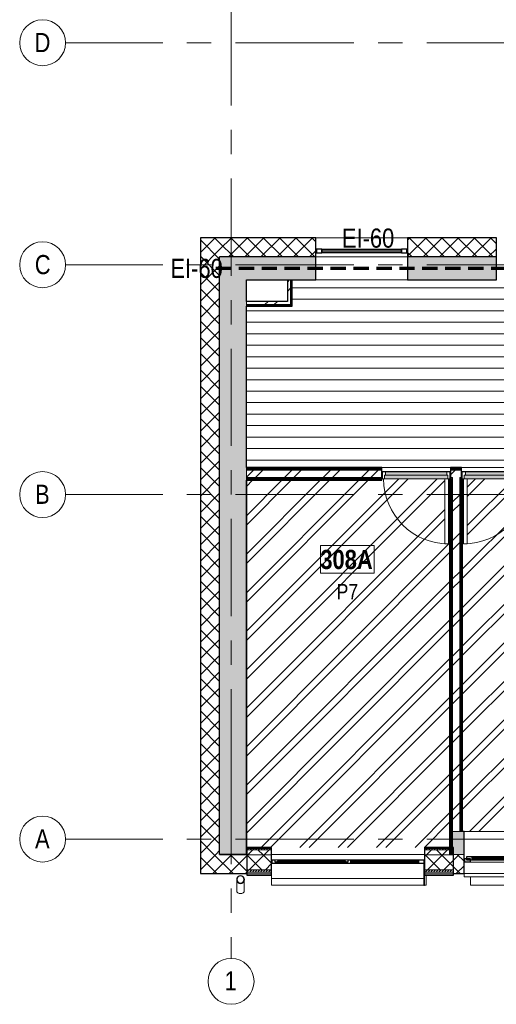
# Model space of a CAD drawing. Header units: millimetres. Extents: x -2764 to 55441, y -2158 to 22251.
# Tile 1 of 70: x -2764 to 3468, y -2158 to 10702. Entities that reach past the tile are written whole.
import ezdxf

# ---------------------------------------------------------------- set-up
doc = ezdxf.new("R2010")
doc.units = ezdxf.units.MM
doc.linetypes.add('EST_Dash_2_1_', pattern=[300, 200, -100])
doc.linetypes.add('Grid Line 1_2_', pattern=[2222.5, 1270, -317.5, 317.5, -317.5])
for name, color, linetype, lineweight, true_color in [('Color Fill-2', 9, 'Continuous', 9, 0x808080), ('Color Fill-3', 7, 'Continuous', 9, 0xc0c040), ('Cut Pattern-2', 7, 'Continuous', 9, 0x787878), ('Cut Pattern-4', 9, 'Continuous', 9, 0x808080), ('Doors-1', 7, 'Continuous', 9, 0x7da2b7), ('Room Tags-1', 7, 'Continuous', 9, 0x800000), ('SMA_Tuletõkkesektsioon', 1, 'EST_Dash_2_1_', 70, 0xff0000), ('Text Notes-1', 1, 'Continuous', 9, 0xff0000)]:
    doc.layers.add(name, color=color, linetype=linetype, lineweight=lineweight, true_color=true_color)
for name, color, linetype, lineweight in [('Common Edges', 7, 'Continuous', 9), ('Cut Pattern-3', 7, 'Continuous', 9), ('Doors', 7, 'Continuous', 9), ('Doors-2', 7, 'Continuous', 18), ('Floors', 7, 'Continuous', 9), ('Generic Models', 7, 'Continuous', 9), ('Generic Models-1', 7, 'Continuous', 25), ('Grids', 7, 'Continuous', 9), ('Grids-1', 7, 'Grid Line 1_2_', 9), ('Plan Swing', 7, 'Continuous', 9), ('Room Tags', 7, 'Continuous', 9), ('Walls', 7, 'Continuous', 9), ('Walls-1', 7, 'Continuous', 25), ('Windows', 7, 'Continuous', 9), ('Windows-1', 7, 'Continuous', 25)]:
    doc.layers.add(name, color=color, linetype=linetype, lineweight=lineweight)
doc.styles.add('Swis721 Cn BT', font='swissc.ttf', dxfattribs={"height": 250})
doc.styles.add('Swis721 Cn BT_1', font='swissc.ttf', dxfattribs={"height": 200})
doc.styles.add('Swis721 Cn BT_B', font='swisscb.ttf', dxfattribs={"height": 250})
doc.styles.add('Swis721 Cn BT_I', font='swissci.ttf', dxfattribs={"height": 250})
pattern_1 = [(45, (0, 0), (-106.066, 106.066), []), (135, (0, 0), (-106.066, -106.066), [])]
pattern_2 = [(45, (0, 0), (0, 35.35534), [25, -25])]
pattern_3 = [(45, (0, 0), (-251.447, 251.447), []), (45, (0, 381), (-251.447, 251.447), [])]

# ---------------------------------------------------------------- blocks, each defined once
blk = doc.blocks.new('sma_W3 - -A-01 2700x1500mm-1795256-3 Korruse põrandate  plaan')
at = {"layer": 'Windows'}
for p, q in [((-1350, 24.5), (-1340, 24.5)), ((-1270, 24.5), (-35, 24.5)), ((-70, 99.5), (-1245, 99.5)), ((-1245, 49.5), (-70, 49.5)), ((35, 24.5), (1270, 24.5)), ((1235, 99.5), (70, 99.5)), ((70, 49.5), (1235, 49.5)), ((1340, 24.5), (1350, 24.5)), ((-1350, -165.2), (-1350, -125.5)), ((1350, -125.5), (1350, -165.2)), ((1350, -165.2), (-1350, -165.2))]:
    blk.add_line(p, q, dxfattribs=at)
at = {"layer": 'Windows-1'}
for p, q in [((-1340, 24.5), (-1340, 74.5)), ((-1340, 74.5), (-1270, 74.5)), ((-1270, 24.5), (-1340, 24.5)), ((-1315, 49.5), (-1315, 99.5)), ((-1315, 99.5), (-1245, 99.5)), ((-1245, 49.5), (-1315, 49.5)), ((-1270, 74.5), (-1270, 24.5)), ((-1245, 99.5), (-1245, 49.5)), ((-1245, 64.5), (-1245, 84.5)), ((-1245, 84.5), (-70, 84.5)), ((-70, 64.5), (-1245, 64.5)), ((-70, 49.5), (-70, 99.5)), ((-70, 99.5), (0, 99.5)), ((-70, 84.5), (-70, 64.5)), ((0, 49.5), (-70, 49.5)), ((-35, 24.5), (-35, 74.5)), ((-35, 74.5), (0, 74.5)), ((35, 24.5), (-35, 24.5)), ((0, 99.5), (0, 49.5)), ((0, 49.5), (0, 99.5)), ((0, 99.5), (70, 99.5)), ((0, 74.5), (0, 49.5)), ((70, 49.5), (0, 49.5)), ((0, 49.5), (35, 49.5)), ((35, 49.5), (35, 24.5)), ((70, 99.5), (70, 49.5)), ((70, 64.5), (70, 84.5)), ((70, 84.5), (1235, 84.5)), ((1235, 64.5), (70, 64.5)), ((1235, 49.5), (1235, 99.5)), ((1235, 99.5), (1305, 99.5)), ((1235, 84.5), (1235, 64.5)), ((1305, 49.5), (1235, 49.5)), ((1270, 49.5), (1285, 49.5)), ((1270, 24.5), (1270, 49.5)), ((1340, 24.5), (1270, 24.5)), ((1285, 49.5), (1285, 74.5)), ((1285, 74.5), (1340, 74.5)), ((1305, 99.5), (1305, 49.5)), ((1340, 74.5), (1340, 24.5))]:
    blk.add_line(p, q, dxfattribs=at)
blk = doc.blocks.new('1_0 W - 2x2 - -A-03-1092426-3 Korruse põrandate  plaan')
at = {"layer": 'Windows'}
for p, q in [((0, 19), (-955, 19)), ((920, 19), (35, 19)), ((-1000, -31), (-990, -31)), ((-920, -31), (-35, -31)), ((35, -31), (920, -31)), ((990, -31), (1000, -31)), ((-1000, -223), (-1000, -181)), ((-1000, -223), (990, -223))]:
    blk.add_line(p, q, dxfattribs=at)
at = {"layer": 'Windows-1'}
for p, q in [((-990, -31), (-990, 19)), ((-990, 19), (-955, 19)), ((-955, 19), (-955, -6)), ((-920, -16), (-920, 4)), ((-920, 4), (-35, 4)), ((-35, 4), (-35, -16)), ((0, -6), (0, 19)), ((0, 19), (35, 19)), ((35, 19), (35, -31)), ((35, -16), (35, 4)), ((35, 4), (920, 4)), ((920, -31), (920, 19)), ((920, 19), (990, 19)), ((920, 4), (920, -16)), ((990, 19), (990, -31)), ((-920, -31), (-990, -31)), ((-955, -6), (-920, -6)), ((-920, -6), (-920, -31)), ((-35, -16), (-920, -16)), ((-35, -6), (0, -6)), ((-35, -31), (-35, -6)), ((35, -31), (-35, -31)), ((920, -16), (35, -16)), ((990, -31), (920, -31))]:
    blk.add_line(p, q, dxfattribs=at)
blk = doc.blocks.new('SMA_W1_ 1-jaotus - -A-05_1200x1500mm-1804721-3 Korruse põrandate  plaan')
at = {"layer": 'Windows'}
for p, q in [((-520, -24), (520, -24)), ((520, -74), (-520, -74))]:
    blk.add_line(p, q, dxfattribs=at)
at = {"layer": 'Windows-1'}
for p, q in [((-520, -24), (-590, -24)), ((-590, -24), (-590, -74)), ((-590, -74), (-520, -74)), ((-520, -74), (-520, -24)), ((520, -39), (-520, -39)), ((-520, -39), (-520, -59)), ((-520, -59), (520, -59)), ((590, -24), (520, -24)), ((520, -24), (520, -74)), ((520, -59), (520, -39)), ((520, -74), (590, -74)), ((590, -74), (590, -24))]:
    blk.add_line(p, q, dxfattribs=at)
blk = doc.blocks.new('SMA_D01_ 1-poolne - SU-P-10- 900x2100 3 korrus-2368592-3 Korruse põrandate  plaan')
at = {"layer": 'Doors-1'}
for points in [[(278, 65), (-415, 65), (-415, 15), (415, 15), (415, 65), (375, 65)], [(400, 15), (-400, 15), (-400, -25), (400, -25), (400, -1)]]:
    blk.add_hatch(color=256, dxfattribs=at).paths.add_polyline_path(points, flags=0)
at = {"layer": 'Doors'}
for p, q in [((375, 65), (-415, 65)), ((-400, 15), (400, 15)), ((400, -25), (-400, -25))]:
    blk.add_line(p, q, dxfattribs=at)
at = {"layer": 'Doors-2'}
for p, q in [((425, 915), (375, 915)), ((375, 915), (375, 65)), ((425, 65), (425, 915)), ((-415, 65), (-440, 65)), ((-440, 65), (-440, -25)), ((-415, 15), (-415, 65)), ((-400, 15), (-415, 15)), ((-400, -25), (-400, 15)), ((375, 65), (425, 65)), ((415, 15), (400, 15)), ((400, 15), (400, -25)), ((415, 65), (415, 15)), ((440, 65), (425, 65)), ((440, -25), (440, 65)), ((-440, -25), (-400, -25)), ((400, -25), (440, -25))]:
    blk.add_line(p, q, dxfattribs=at)
at = {"layer": 'Plan Swing'}
blk.add_arc((425, 65), 850, 90, 180, dxfattribs=at)
blk = doc.blocks.new('SMA_D01_ 1-poolne - SU-P-10- 900x2100 3 korrus-2368591-3 Korruse põrandate  plaan')
at = {"layer": 'Doors-1'}
for points in [[(400, -15), (400, 25), (-400, 25), (-400, -15), (60, -15)], [(-212, -65), (415, -65), (415, -15), (-415, -15), (-415, -65)]]:
    blk.add_hatch(color=256, dxfattribs=at).paths.add_polyline_path(points, flags=0)
at = {"layer": 'Doors'}
for p, q in [((-400, 25), (400, 25)), ((-415, -65), (375, -65)), ((400, -15), (-400, -15))]:
    blk.add_line(p, q, dxfattribs=at)
at = {"layer": 'Doors-2'}
for p, q in [((-440, -65), (-440, 25)), ((-440, 25), (-400, 25)), ((-400, 25), (-400, -15)), ((400, -15), (400, 25)), ((400, 25), (440, 25)), ((440, 25), (440, -65)), ((-415, -65), (-440, -65)), ((-415, -15), (-415, -65)), ((-400, -15), (-415, -15)), ((375, -65), (425, -65)), ((375, -915), (375, -65)), ((415, -15), (400, -15)), ((415, -65), (415, -15)), ((425, -65), (425, -915)), ((440, -65), (425, -65)), ((425, -915), (375, -915))]:
    blk.add_line(p, q, dxfattribs=at)
at = {"layer": 'Plan Swing'}
blk.add_arc((425, -65), 850, 180, 270, dxfattribs=at)
blk = doc.blocks.new('Generic Models 1 - Generic Models 49-1027792-3 Korruse põrandate  plaan')
at = {"layer": 'Generic Models'}
for p, q in [((73, -529), (73, -676)), ((173, -676), (173, -529)), ((11947, -529), (11947, -676)), ((12047, -676), (12047, -529))]:
    blk.add_line(p, q, dxfattribs=at)
for centre, major_axis, start_param, end_param in [((123, -676), (50, 0), 3.141593, 4.712389), ((123, -676), (-50, 0), 1.570796, 3.141593), ((11997, -676), (50, 0), 3.141593, 4.712389), ((11997, -676), (50, 0), 4.712389, 6.283185)]:
    blk.add_ellipse(centre, major_axis=major_axis, ratio=0.707107, start_param=start_param, end_param=end_param, dxfattribs=at)
for points, knots in [([(83, -500), (82, -501), (80, -505), (77, -510), (75, -515), (75, -517), (75, -518)], [0.2985189, 0.2985189, 0.2985189, 0.2985189, 0.3333333, 0.375, 0.4166667, 0.4244677, 0.4244677, 0.4244677, 0.4244677]), ([(101, -485), (100, -485), (95, -488), (90, -492), (86, -496), (85, -497)], [0.1506351, 0.1506351, 0.1506351, 0.1506351, 0.1666667, 0.25, 0.2749108, 0.2749108, 0.2749108, 0.2749108]), ([(123, -479), (119, -479), (112, -480), (106, -483), (104, -484)], [0, 0, 0, 0, 0.0833333, 0.1297812, 0.1297812, 0.1297812, 0.1297812]), ([(143, -484), (141, -483), (135, -480), (128, -479), (123, -479)], [0.8702188, 0.8702188, 0.8702188, 0.8702188, 0.9166667, 1, 1, 1, 1]), ([(161, -497), (161, -496), (157, -492), (151, -488), (147, -485), (146, -485)], [0.7250892, 0.7250892, 0.7250892, 0.7250892, 0.75, 0.8333333, 0.8493649, 0.8493649, 0.8493649, 0.8493649]), ([(172, -518), (172, -517), (171, -515), (170, -510), (167, -505), (165, -501), (164, -500)], [0.5755323, 0.5755323, 0.5755323, 0.5755323, 0.5833333, 0.625, 0.6666667, 0.7014811, 0.7014811, 0.7014811, 0.7014811]), ([(11956, -500), (11955, -501), (11953, -505), (11950, -510), (11949, -515), (11948, -517), (11948, -518)], [0.2985189, 0.2985189, 0.2985189, 0.2985189, 0.3333333, 0.375, 0.4166667, 0.4244677, 0.4244677, 0.4244677, 0.4244677]), ([(11974, -485), (11973, -485), (11969, -488), (11963, -492), (11959, -496), (11959, -497)], [0.1506351, 0.1506351, 0.1506351, 0.1506351, 0.1666667, 0.25, 0.2749108, 0.2749108, 0.2749108, 0.2749108]), ([(11997, -479), (11992, -479), (11985, -480), (11979, -483), (11977, -484)], [0, 0, 0, 0, 0.0833333, 0.1297812, 0.1297812, 0.1297812, 0.1297812]), ([(12016, -484), (12014, -483), (12008, -480), (12001, -479), (11997, -479)], [0.8702188, 0.8702188, 0.8702188, 0.8702188, 0.9166667, 1, 1, 1, 1]), ([(12035, -497), (12034, -496), (12030, -492), (12025, -488), (12020, -485), (12019, -485)], [0.7250892, 0.7250892, 0.7250892, 0.7250892, 0.75, 0.8333333, 0.8493649, 0.8493649, 0.8493649, 0.8493649]), ([(12045, -518), (12045, -517), (12045, -515), (12043, -510), (12040, -505), (12038, -501), (12037, -500)], [0.5755323, 0.5755323, 0.5755323, 0.5755323, 0.5833333, 0.625, 0.6666667, 0.7014811, 0.7014811, 0.7014811, 0.7014811]), ([(74, -520), (74, -521), (74, -524), (73, -529), (74, -535), (74, -538), (74, -539)], [0.4386826, 0.4386826, 0.4386826, 0.4386826, 0.4583333, 0.5, 0.5416667, 0.5613174, 0.5613174, 0.5613174, 0.5613174]), ([(75, -541), (75, -541), (75, -544), (77, -549), (80, -554), (82, -558), (83, -559)], [0.5745704, 0.5745704, 0.5745704, 0.5745704, 0.5833333, 0.625, 0.6666667, 0.7014811, 0.7014811, 0.7014811, 0.7014811]), ([(85, -562), (86, -563), (90, -567), (95, -571), (100, -574), (101, -574)], [0.7250892, 0.7250892, 0.7250892, 0.7250892, 0.75, 0.8333333, 0.8493649, 0.8493649, 0.8493649, 0.8493649]), ([(104, -575), (106, -576), (112, -579), (119, -579), (123, -579)], [0.8702188, 0.8702188, 0.8702188, 0.8702188, 0.9166667, 1, 1, 1, 1]), ([(123, -579), (128, -579), (135, -579), (141, -576), (143, -575)], [0, 0, 0, 0, 0.0833333, 0.1297812, 0.1297812, 0.1297812, 0.1297812]), ([(146, -574), (147, -574), (151, -571), (157, -567), (161, -563), (161, -562)], [0.1506351, 0.1506351, 0.1506351, 0.1506351, 0.1666667, 0.25, 0.2749108, 0.2749108, 0.2749108, 0.2749108]), ([(164, -559), (165, -558), (167, -554), (170, -549), (171, -544), (172, -541), (172, -541)], [0.2985189, 0.2985189, 0.2985189, 0.2985189, 0.3333333, 0.375, 0.4166667, 0.4254296, 0.4254296, 0.4254296, 0.4254296]), ([(172, -539), (173, -538), (173, -535), (174, -529), (173, -524), (173, -521), (172, -520)], [0.4386826, 0.4386826, 0.4386826, 0.4386826, 0.4583333, 0.5, 0.5416667, 0.5613174, 0.5613174, 0.5613174, 0.5613174]), ([(11948, -520), (11947, -521), (11947, -524), (11946, -529), (11947, -535), (11947, -538), (11948, -539)], [0.4386826, 0.4386826, 0.4386826, 0.4386826, 0.4583333, 0.5, 0.5416667, 0.5613174, 0.5613174, 0.5613174, 0.5613174]), ([(11948, -541), (11948, -541), (11949, -544), (11950, -549), (11953, -554), (11955, -558), (11956, -559)], [0.5745704, 0.5745704, 0.5745704, 0.5745704, 0.5833333, 0.625, 0.6666667, 0.7014811, 0.7014811, 0.7014811, 0.7014811]), ([(11959, -562), (11959, -563), (11963, -567), (11969, -571), (11973, -574), (11974, -574)], [0.7250892, 0.7250892, 0.7250892, 0.7250892, 0.75, 0.8333333, 0.8493649, 0.8493649, 0.8493649, 0.8493649]), ([(11977, -575), (11979, -576), (11985, -579), (11992, -579), (11997, -579)], [0.8702188, 0.8702188, 0.8702188, 0.8702188, 0.9166667, 1, 1, 1, 1]), ([(11997, -579), (12001, -579), (12008, -579), (12014, -576), (12016, -575)], [0, 0, 0, 0, 0.0833333, 0.1297812, 0.1297812, 0.1297812, 0.1297812]), ([(12019, -574), (12020, -574), (12025, -571), (12030, -567), (12034, -563), (12035, -562)], [0.1506351, 0.1506351, 0.1506351, 0.1506351, 0.1666667, 0.25, 0.2749108, 0.2749108, 0.2749108, 0.2749108]), ([(12037, -559), (12038, -558), (12040, -554), (12043, -549), (12045, -544), (12045, -541), (12045, -541)], [0.2985189, 0.2985189, 0.2985189, 0.2985189, 0.3333333, 0.375, 0.4166667, 0.4254296, 0.4254296, 0.4254296, 0.4254296]), ([(12046, -539), (12046, -538), (12046, -535), (12047, -529), (12046, -524), (12046, -521), (12046, -520)], [0.4386826, 0.4386826, 0.4386826, 0.4386826, 0.4583333, 0.5, 0.5416667, 0.5613174, 0.5613174, 0.5613174, 0.5613174])]:
    blk.add_open_spline(points, degree=3, knots=knots, dxfattribs=at)
for points in [[(85, -501), (85, -500), (86, -499), (87, -498)], [(101, -487), (102, -486), (103, -486), (104, -485)], [(142, -485), (143, -486), (144, -486), (145, -487)], [(160, -498), (161, -499), (161, -500), (162, -501)], [(11958, -501), (11959, -500), (11959, -499), (11960, -498)], [(11975, -487), (11976, -486), (11977, -486), (11978, -485)], [(12016, -485), (12017, -486), (12018, -486), (12019, -487)], [(12033, -498), (12034, -499), (12035, -500), (12035, -501)], [(76, -520), (76, -520), (77, -519), (77, -518)], [(77, -541), (77, -540), (76, -539), (76, -539)], [(87, -561), (86, -560), (85, -559), (85, -558)], [(104, -573), (103, -573), (102, -573), (101, -572)], [(145, -572), (144, -573), (143, -573), (142, -574)], [(162, -558), (161, -559), (161, -560), (160, -561)], [(170, -518), (170, -519), (170, -520), (170, -520)], [(170, -539), (170, -539), (170, -540), (170, -541)], [(11950, -520), (11950, -520), (11950, -519), (11950, -518)], [(11950, -541), (11950, -540), (11950, -539), (11950, -539)], [(11960, -561), (11959, -560), (11959, -559), (11958, -558)], [(11978, -573), (11977, -573), (11976, -573), (11975, -572)], [(12019, -572), (12018, -573), (12017, -573), (12016, -574)], [(12035, -558), (12035, -559), (12034, -560), (12033, -561)], [(12043, -518), (12043, -519), (12044, -520), (12044, -520)], [(12044, -539), (12044, -539), (12043, -540), (12043, -541)]]:
    blk.add_open_spline(points, degree=3, dxfattribs=at)
at = {"layer": 'Generic Models-1'}
for centre, radius, start, end in [((123, -529), 50, 90, 270), ((123, -529), 48, 90, 270), ((123, -529), 50, 270, 90), ((123, -529), 48, 270, 90), ((11997, -529), 50, 90, 270), ((11997, -529), 48, 90, 270), ((11997, -529), 50, 270, 90), ((11997, -529), 48, 270, 90)]:
    blk.add_arc(centre, radius, start, end, dxfattribs=at)
blk = doc.blocks.new('Generic Models 19 - Generic Models 17-1544018-3 Korruse põrandate  plaan')
at = {"layer": 'Generic Models'}
for p, q in [((529, -513), (529, -601)), ((2549, -601), (2549, -471)), ((3128, -601), (3128, -491)), ((2519, -601), (529, -601)), ((2549, -601), (2529, -601)), ((5816, -601), (3128, -601))]:
    blk.add_line(p, q, dxfattribs=at)
at = {"layer": 'Generic Models-1'}
for p, q in [((2529, -326), (2519, -326)), ((2519, -326), (2519, -601)), ((2529, -601), (2529, -326)), ((2519, -601), (2529, -601))]:
    blk.add_line(p, q, dxfattribs=at)
blk = doc.blocks.new('Grid - M_Grid Head - Circle väike-415116-3 Korruse põrandate  plaan')
at = {"layer": 'Grids'}
blk.add_circle((0, 0), 3, dxfattribs=at)
blk = doc.blocks.new('1_0 Room Tag - 2_5mm Nr-411650-3 Korruse põrandate  plaan')
at = {"layer": 'Room Tags'}
for p, q in [((3.5, 1.8), (-3.5, 1.8)), ((-3.5, 1.8), (-3.5, -1.8)), ((3.5, 1.8), (3.5, -1.8)), ((3.5, -1.8), (-3.5, -1.8))]:
    blk.add_line(p, q, dxfattribs=at)

msp = doc.modelspace()

# ---------------------------------------------------------------- hatches: boundary and pattern name
at = {"layer": 'Color Fill-2'}
h = msp.add_hatch(dxfattribs=at)
h.set_pattern_fill('FP_38', color=256, style=0, pattern_type=2)
h.set_pattern_definition([(0, (0, 0), (0, 150), [])])
h.paths.add_polyline_path([(9112, 4770), (9112, 4796), (9992, 4796), (9992, 4770), (10002, 4770), (10002, 4842), (10056, 4842), (10056, 4852), (10004, 4852), (10004, 5582), (10056, 5582), (10056, 5592), (9998, 5592), (9998, 6503), (10056, 6503), (10056, 6513), (10018, 6513), (10018, 7178), (9318, 7178), (9318, 7228), (10018, 7228), (10018, 7243), (10056, 7243), (10056, 7253), (8827, 7253), (8827, 5855), (8551, 5855), (8551, 7253), (7724, 7253), (7724, 7428), (7714, 7428), (7714, 7363), (6534, 7363), (6534, 7428), (6524, 7428), (6524, 7253), (6104, 7253), (6104, 5855), (5988, 5855), (5988, 7253), (5525, 7253), (5525, 7303), (800, 7303), (799, 6958), (200, 6958), (200, 4855), (1969, 4855), (1969, 4770), (1979, 4770), (1979, 4796), (2859, 4796), (2859, 4770), (2869, 4770), (2869, 4855), (3013, 4855), (3013, 4770), (3023, 4771), (3023, 4796), (3903, 4796), (3903, 4770), (3913, 4770), (3913, 4855), (8058, 4855), (8058, 4770), (8068, 4770), (8068, 4796), (8948, 4796), (8948, 4770), (8958, 4771), (8958, 4855), (9102, 4855), (9102, 4770)], flags=0)
at = {"layer": 'Color Fill-3'}
h = msp.add_hatch(dxfattribs=at)
h.set_pattern_fill('FP_3', color=256, style=0, pattern_type=2)
h.set_pattern_definition(pattern_3)
h.paths.add_polyline_path([(200, -109), (2857, -109), (2857, 4686), (2869, 4686), (2869, 4770), (2859, 4770), (2859, 4706), (2844, 4706), (2844, 3856), (2794, 3856), (2794, 4706), (1979, 4706), (1979, 4770), (1969, 4770), (1969, 4686), (200, 4686), (200, 937)], flags=0)
h = msp.add_hatch(dxfattribs=at)
h.set_pattern_fill('FP_3', color=256, style=0, pattern_type=2)
h.set_pattern_definition(pattern_3)
h.paths.add_polyline_path([(5846, 100), (5846, 3600), (5786, 3600), (5786, 4155), (4837, 4155), (4837, 4686), (3913, 4686), (3913, 4770), (3903, 4770), (3903, 4706), (3088, 4706), (3088, 3856), (3038, 3856), (3038, 4706), (3023, 4706), (3023, 4770), (3013, 4770), (3013, 4686), (3026, 4686), (3026, 100), (5826, 100)], flags=0)
at = {"layer": 'Cut Pattern-2'}
h = msp.add_hatch(color=256, dxfattribs=at)
h.paths.add_polyline_path([(1108, 7303), (1108, 7603), (-150, 7603), (-150, 7303), (800, 7303)], flags=0)
h.paths.add_polyline_path([(3185, 7303), (3468, 7303), (3468, 7603), (2308, 7603), (2308, 7303)], flags=0)
h.paths.add_polyline_path([(5102, 7303), (5525, 7303), (5524, 7603), (4668, 7603), (4668, 7303)], flags=0)
msp.add_hatch(color=256, dxfattribs=at).paths.add_polyline_path([(-150, -202), (200, -202), (200, 7303), (-150, 7303), (-150, -109)], flags=0)
h = msp.add_hatch(dxfattribs=at)
h.set_pattern_fill('FP_3', color=256, style=0, pattern_type=2)
h.set_pattern_definition(pattern_3)
h.paths.add_polyline_path([(778, 7023), (778, 7303), (736, 7303), (736, 7023)], flags=0)
h = msp.add_hatch(dxfattribs=at)
h.set_pattern_fill('FP_3', color=256, style=0, pattern_type=2)
h.set_pattern_definition(pattern_3)
h.paths.add_polyline_path([(200, 6981), (778, 6981), (778, 7023), (200, 7023)], flags=0)
h = msp.add_hatch(dxfattribs=at)
h.set_pattern_fill('FP_3', color=256, style=0, pattern_type=2)
h.set_pattern_definition(pattern_3)
h.paths.add_polyline_path([(3013, 4723), (3013, 4818), (2869, 4818), (2869, 4723), (3001, 4723)], flags=0)
h.paths.add_polyline_path([(205, 4723), (1969, 4723), (1969, 4818), (200, 4818), (200, 4723), (203, 4723)], flags=0)
h.paths.add_polyline_path([(4837, 4723), (4837, 4818), (3913, 4818), (3913, 4723), (4539, 4723)], flags=0)
h = msp.add_hatch(dxfattribs=at)
h.set_pattern_fill('FP_3', color=256, style=0, pattern_type=2)
h.set_pattern_definition(pattern_3)
h.paths.add_polyline_path([(2989, 100), (2989, 4723), (2894, 4723), (2894, 100)], flags=0)
h = msp.add_hatch(color=256, dxfattribs=at)
h.paths.add_polyline_path([(9078, -200), (9078, 100), (8846, 100), (8846, -200), (8946, -200)], flags=0)
h.paths.add_polyline_path([(2908, -200), (3046, -200), (3046, 100), (2894, 100), (2894, -109), (2903, -109)], flags=0)
h.paths.add_polyline_path([(5746, -200), (6146, -200), (6146, 100), (5746, 100), (5746, -109)], flags=0)
at = {"layer": 'Cut Pattern-3'}
h = msp.add_hatch(dxfattribs=at)
h.set_pattern_fill('FP_1', color=256, style=0, pattern_type=2)
h.set_pattern_definition(pattern_2)
h.paths.add_polyline_path([(790, 6981), (790, 7303), (778, 7303), (778, 6981), (789, 6981)], flags=0)
h = msp.add_hatch(dxfattribs=at)
h.set_pattern_fill('FP_1', color=256, style=0, pattern_type=2)
h.set_pattern_definition(pattern_2)
h.paths.add_polyline_path([(200, 6968), (790, 6968), (790, 6981), (200, 6981)], flags=0)
h = msp.add_hatch(dxfattribs=at)
h.set_pattern_fill('FP_1', color=256, style=0, pattern_type=2)
h.set_pattern_definition(pattern_2)
h.paths.add_polyline_path([(200, 4842), (1969, 4842), (1969, 4855), (200, 4855)], flags=0)
h.paths.add_polyline_path([(4837, 4842), (4837, 4855), (3913, 4855), (3913, 4842), (4805, 4842)], flags=0)
h.paths.add_polyline_path([(2989, 4842), (3013, 4842), (3013, 4855), (2869, 4855), (2869, 4842), (2894, 4842)], flags=0)
h = msp.add_hatch(dxfattribs=at)
h.set_pattern_fill('FP_1', color=256, style=0, pattern_type=2)
h.set_pattern_definition(pattern_2)
h.paths.add_polyline_path([(2869, 4698), (2882, 4698), (2882, 4711), (2869, 4711)], flags=0)
h.paths.add_polyline_path([(4837, 4698), (4837, 4711), (3913, 4711), (3913, 4698), (4517, 4698)], flags=0)
h.paths.add_polyline_path([(201, 4698), (1969, 4698), (1969, 4711), (200, 4711), (200, 4698)], flags=0)
h.paths.add_polyline_path([(3013, 4698), (3013, 4711), (3001, 4711), (3001, 4698)], flags=0)
h = msp.add_hatch(dxfattribs=at)
h.set_pattern_fill('FP_1', color=256, style=0, pattern_type=2)
h.set_pattern_definition(pattern_2)
h.paths.add_polyline_path([(2865, -109), (2869, -109), (2869, 4686), (2857, 4686), (2857, -109)], flags=0)
h = msp.add_hatch(dxfattribs=at)
h.set_pattern_fill('FP_1', color=256, style=0, pattern_type=2)
h.set_pattern_definition(pattern_2)
h.paths.add_polyline_path([(2878, -109), (2882, -109), (2882, 4698), (2869, 4698), (2869, -109)], flags=0)
h = msp.add_hatch(dxfattribs=at)
h.set_pattern_fill('FP_1', color=256, style=0, pattern_type=2)
h.set_pattern_definition(pattern_2)
h.paths.add_polyline_path([(3013, 100), (3013, 4698), (3001, 4698), (3001, 100)], flags=0)
h = msp.add_hatch(dxfattribs=at)
h.set_pattern_fill('FP_1', color=256, style=0, pattern_type=2)
h.set_pattern_definition(pattern_2)
h.paths.add_polyline_path([(3026, 100), (3025, 4686), (3013, 4686), (3013, 100)], flags=0)
h = msp.add_hatch(dxfattribs=at)
h.set_pattern_fill('FP_1', color=256, style=0, pattern_type=2)
h.set_pattern_definition(pattern_2)
h.paths.add_polyline_path([(2816, -124), (2904, -124), (2903, -109), (2529, -109), (2529, -124), (2546, -124)], flags=0)
h.paths.add_polyline_path([(205, -124), (529, -124), (529, -109), (205, -109)], flags=0)
h = msp.add_hatch(dxfattribs=at)
h.set_pattern_fill('FP_1', color=256, style=0, pattern_type=2)
h.set_pattern_definition(pattern_2)
h.paths.add_polyline_path([(529, -139), (529, -124), (205, -124), (205, -139)], flags=0)
h.paths.add_polyline_path([(2905, -139), (2904, -124), (2529, -124), (2529, -139), (2894, -139)], flags=0)
at = {"layer": 'Cut Pattern-4'}
h = msp.add_hatch(dxfattribs=at)
h.set_pattern_fill('FP_2', color=256, style=0, pattern_type=2)
h.set_pattern_definition(pattern_1)
h.paths.add_polyline_path([(-400, -200), (-150, -200), (-150, 7853), (-400, 7853), (-400, -109)], flags=0)
h = msp.add_hatch(dxfattribs=at)
h.set_pattern_fill('FP_2', color=256, style=0, pattern_type=2)
h.set_pattern_definition(pattern_1)
h.paths.add_polyline_path([(5869, 7603), (6009, 7603), (6009, 7831), (5964, 7831), (5964, 7731), (5864, 7731), (5864, 7853), (4668, 7853), (4668, 7603), (5864, 7603)], flags=0)
h.paths.add_polyline_path([(200, 7603), (1108, 7603), (1108, 7853), (-150, 7853), (-150, 7603)], flags=0)
h.paths.add_polyline_path([(2308, 7603), (3468, 7603), (3468, 7853), (2308, 7853)], flags=0)
h.paths.add_polyline_path([(5959, 7736), (5959, 7826), (5869, 7826), (5869, 7736), (5932, 7736)], flags=0)
h = msp.add_hatch(dxfattribs=at)
h.set_pattern_fill('FP_2', color=256, style=0, pattern_type=2)
h.set_pattern_definition(pattern_1)
h.paths.add_polyline_path([(-150, -450), (205, -450), (205, -200), (200, -200), (200, -202), (-150, -202), (-150, -200), (-400, -200), (-400, -450)], flags=0)
h = msp.add_hatch(dxfattribs=at)
h.set_pattern_fill('FP_2', color=256, style=0, pattern_type=2)
h.set_pattern_definition(pattern_1)
h.paths.add_polyline_path([(2546, -205), (2908, -205), (2908, -200), (2905, -139), (2529, -139), (2529, -205)], flags=0)
h.paths.add_polyline_path([(529, -205), (529, -139), (205, -139), (205, -205)], flags=0)
h = msp.add_hatch(dxfattribs=at)
h.set_pattern_fill('FP_2', color=256, style=0, pattern_type=2)
h.set_pattern_definition(pattern_1)
h.paths.add_polyline_path([(2529, -400), (2908, -400), (2908, -205), (2529, -205), (2529, -326)], flags=0)
h.paths.add_polyline_path([(205, -400), (529, -400), (529, -205), (205, -205), (205, -326)], flags=0)
h = msp.add_hatch(dxfattribs=at)
h.set_pattern_fill('FP_2', color=256, style=0, pattern_type=2)
h.set_pattern_definition(pattern_1)
h.paths.add_polyline_path([(8935, -450), (9212, -450), (9212, -200), (8846, -200), (8846, -450)], flags=0)
h.paths.add_polyline_path([(3026, -450), (3046, -450), (3046, -200), (2908, -200), (2908, -450)], flags=0)
h.paths.add_polyline_path([(6146, -450), (6146, -200), (5746, -200), (5746, -450), (6126, -450)], flags=0)
h = msp.add_hatch(dxfattribs=at)
h.set_pattern_fill('FP_1', color=256, style=0, pattern_type=2)
h.set_pattern_definition(pattern_2)
h.paths.add_polyline_path([(2866, -430), (2908, -430), (2908, -400), (2529, -400), (2529, -430), (2857, -430)], flags=0)
h.paths.add_polyline_path([(529, -430), (529, -400), (205, -400), (205, -430)], flags=0)

# ---------------------------------------------------------------- linework, layer by layer
at = {"layer": 'Common Edges'}
for p, q in [((1108, 7853), (-401, 7853)), ((-400, 7854), (-400, -451)), ((3468, 7853), (2308, 7853)), ((800, 7303), (736, 7303)), ((778, 7303), (778, 6981)), ((790, 7303), (790, 6968)), ((200, 7023), (200, 6958)), ((778, 6981), (200, 6981)), ((790, 6968), (200, 6968)), ((200, 4855), (200, 4686)), ((1969, 4842), (200, 4842)), ((1969, 4830), (200, 4830)), ((1969, 4818), (200, 4818)), ((3013, 4842), (2869, 4842)), ((3013, 4830), (2869, 4830)), ((3013, 4818), (2869, 4818)), ((1969, 4723), (200, 4723)), ((1969, 4711), (200, 4711)), ((1969, 4698), (200, 4698)), ((2894, 4723), (2869, 4723)), ((2882, 4711), (2869, 4711)), ((2869, 4686), (2869, -200)), ((2882, 4711), (2882, -200)), ((2894, 4723), (2894, -200)), ((2989, 4723), (2989, 100)), ((3013, 4723), (2989, 4723)), ((3001, 4711), (3001, 100)), ((3013, 4711), (3001, 4711)), ((3013, 4686), (3013, 100)), ((2894, 100), (3026, 100)), ((205, -124), (529, -124)), ((2529, -124), (2908, -124)), ((205, -139), (529, -139)), ((205, -205), (529, -205)), ((2529, -139), (2908, -139)), ((2529, -205), (2908, -205)), ((2908, -200), (3046, -200)), ((205, -450), (-401, -450)), ((205, -400), (529, -400)), ((205, -430), (529, -430)), ((205, -455), (529, -455)), ((2529, -400), (2908, -400)), ((2529, -430), (2908, -430)), ((2529, -455), (2908, -455)), ((2908, -450), (3046, -450))]:
    msp.add_line(p, q, dxfattribs=at)
at = {"layer": 'Floors'}
for p, q in [((1969, 4855), (2869, 4855)), ((3013, 4855), (3913, 4855)), ((205, 4686), (205, -109)), ((1979, 4715), (1969, 4715)), ((2857, 4686), (2857, 4706)), ((3026, 4706), (3026, 4686)), ((200, -109), (205, -109)), ((529, -200), (2529, -200))]:
    msp.add_line(p, q, dxfattribs=at)
at = {"layer": 'Grids-1'}
for p, q in [((0, 17517), (0, 942)), ((-2164, 10400), (336, 10400)), ((336, 10400), (35503, 10400)), ((-2164, 7500), (336, 7500)), ((336, 7500), (35503, 7500)), ((-2164, 4500), (336, 4500)), ((336, 4500), (35503, 4500)), ((0, 942), (0, -1558)), ((-2164, 0), (336, 0)), ((336, 0), (35503, 0))]:
    msp.add_line(p, q, dxfattribs=at)
at = {"layer": 'SMA_Tuletõkkesektsioon'}
msp.add_line((12000, 7450), (-300, 7450), dxfattribs=at)
at = {"layer": 'Walls'}
for p, q in [((1108, 7854), (2308, 7854)), ((1108, 7603), (2308, 7603)), ((2308, 7303), (1108, 7303)), ((3046, 100), (5746, 100)), ((5746, -451), (3046, -451))]:
    msp.add_line(p, q, dxfattribs=at)
at = {"layer": 'Walls-1'}
for p, q in [((-401, 7854), (-401, -451)), ((1108, 7854), (-401, 7854)), ((1108, 7303), (1108, 7854)), ((2308, 7854), (2308, 7303)), ((3468, 7854), (2308, 7854)), ((3468, 7303), (3468, 7854)), ((1108, 7603), (-150, 7603)), ((-150, -202), (-150, 7603)), ((3468, 7603), (2308, 7603)), ((200, 7303), (736, 7303)), ((200, 7023), (200, 7303)), ((736, 7303), (736, 7023)), ((800, 7303), (1108, 7303)), ((800, 6958), (800, 7303)), ((2308, 7303), (3468, 7303)), ((736, 7023), (200, 7023)), ((200, 4855), (200, 6958)), ((200, 6958), (800, 6958)), ((1969, 4855), (200, 4855)), ((1969, 4686), (1969, 4855)), ((3013, 4855), (2869, 4855)), ((2869, 4855), (2869, 4686)), ((3013, 4686), (3013, 4855)), ((200, -202), (200, 4686)), ((200, 4686), (1969, 4686)), ((2869, 4686), (2857, 4686)), ((2857, 4686), (2857, -200)), ((3026, 4686), (3013, 4686)), ((3026, 100), (3026, 4686)), ((3046, 100), (3026, 100)), ((3046, -451), (3046, 100)), ((529, -109), (205, -109)), ((205, -109), (205, -471)), ((529, -471), (529, -109)), ((2908, -109), (2529, -109)), ((2529, -109), (2529, -471)), ((2908, -471), (2908, -109)), ((205, -200), (-150, -200)), ((-150, -202), (200, -202)), ((2857, -200), (2908, -200)), ((-401, -451), (205, -451)), ((205, -471), (529, -471)), ((2529, -471), (2908, -471)), ((2908, -451), (3046, -451))]:
    msp.add_line(p, q, dxfattribs=at)

# ---------------------------------------------------------------- block references
at = {"layer": 'Doors'}
msp.add_blockref('SMA_D01_ 1-poolne - SU-P-10- 900x2100 3 korrus-2368591-3 Korruse põrandate  plaan', (2419, 4770), dxfattribs=at)
at = {"layer": 'Doors', "rotation": 180}
msp.add_blockref('SMA_D01_ 1-poolne - SU-P-10- 900x2100 3 korrus-2368592-3 Korruse põrandate  plaan', (3463, 4770), dxfattribs=at)
at = {"layer": 'Generic Models'}
for name in ['Generic Models 19 - Generic Models 17-1544018-3 Korruse põrandate  plaan', 'Generic Models 1 - Generic Models 49-1027792-3 Korruse põrandate  plaan']:
    msp.add_blockref(name, (0, 0), dxfattribs=at)
at = {"layer": 'Grids', "xscale": 99.99999999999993, "yscale": 99.99999999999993, "zscale": 99.99999999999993}
for p, rotation in [((-2464, 10400), 269.9999999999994), ((-2464, 7500), 269.9999999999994), ((-2464, 4500), 269.9999999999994), ((-2464, 0), 269.9999999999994), ((0, -1858), 180)]:
    msp.add_blockref('Grid - M_Grid Head - Circle väike-415116-3 Korruse põrandate  plaan', p, dxfattribs=dict(at, rotation=rotation))
at = {"layer": 'Room Tags', "xscale": 99.99999999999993, "yscale": 99.99999999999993, "zscale": 99.99999999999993}
msp.add_blockref('1_0 Room Tag - 2_5mm Nr-411650-3 Korruse põrandate  plaan', (1519, 3653), dxfattribs=at)
at = {"layer": 'Windows'}
for name, p in [('SMA_W1_ 1-jaotus - -A-05_1200x1500mm-1804721-3 Korruse põrandate  plaan', (1708, 7729)), ('sma_W3 - -A-01 2700x1500mm-1795256-3 Korruse põrandate  plaan', (4396, -326)), ('1_0 W - 2x2 - -A-03-1092426-3 Korruse põrandate  plaan', (1529, -290))]:
    msp.add_blockref(name, p, dxfattribs=at)

# ---------------------------------------------------------------- texts
at = {"layer": 'Grids', "char_height": 250, "attachment_point": 1, "style": 'Swis721 Cn BT'}
for s, insert, width in [('\\fSwis721 Cn BT|b0|i0|c186|p34|;D', (-2569, 10528), 240.51), ('\\fSwis721 Cn BT|b0|i0|c186|p34|;C', (-2566, 7628), 232.49), ('\\fSwis721 Cn BT|b0|i0|c186|p34|;B', (-2563, 4628), 224.47), ('\\fSwis721 Cn BT|b0|i0|c186|p34|;A', (-2563, 128), 224.47), ('\\fSwis721 Cn BT|b0|i0|c186|p34|;1', (-86, -1727), 200.42)]:
    msp.add_mtext(s, dxfattribs=dict(at, insert=insert, width=width))
at = {"layer": 'Room Tags', "insert": (1167, 3777), "char_height": 250, "width": 849.79, "attachment_point": 1, "style": 'Swis721 Cn BT_B'}
msp.add_mtext('308A', dxfattribs=at)
at = {"layer": 'Room Tags-1', "insert": (1380, 3332), "char_height": 200, "width": 328.69, "attachment_point": 1, "style": 'Swis721 Cn BT_1'}
msp.add_mtext('P7', dxfattribs=at)
at = {"layer": 'Text Notes-1', "char_height": 250, "width": 817.72, "attachment_point": 1, "style": 'Swis721 Cn BT_I'}
for insert in [(1449, 7974), (-793, 7579)]:
    msp.add_mtext('EI-60', dxfattribs=dict(at, insert=insert))

doc.saveas('drawing.dxf')
